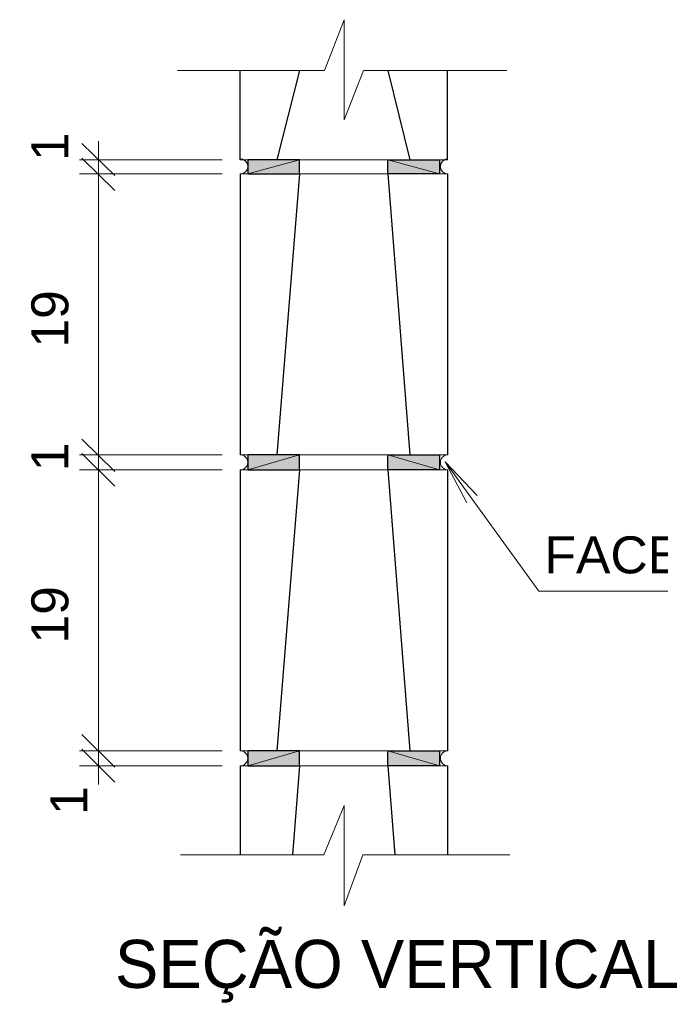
# Model space of a CAD drawing. Header units: millimetres. Extents: x 337 to 624, y -381 to -65.
# Tile 94 of 139: x 412.37 to 415.7, y -146.23 to -141.11. Entities that reach past the tile are written whole.
import ezdxf

# ---------------------------------------------------------------- set-up
doc = ezdxf.new("R2010")
doc.units = ezdxf.units.MM
doc.header["$MEASUREMENT"] = 0
doc.layers.add('PDF_Geometry', color=7, linetype='Continuous')
doc.layers.add('PDF_Text', color=7, linetype='Continuous')
doc.layers.add('PDF_Solid Fills', color=7, linetype='Continuous', true_color=0xdc0000)
doc.styles.add('PDF Arial', font='arial.ttf')

msp = doc.modelspace()

# ---------------------------------------------------------------- linework, layer by layer
at = {"layer": 'PDF_Geometry', "color": 7, "lineweight": 20}
for points in [[(413.1914, -141.3745), (413.9571, -141.3745), (414.0589, -141.1098), (414.0589, -141.631), (414.1607, -141.3745), (414.906, -141.3745)], [(412.6946, -141.7532), (412.8656, -141.9202)], [(412.7801, -141.741), (412.7801, -142.0098)], [(413.4236, -141.8387), (412.6824, -141.8387)], [(412.7801, -141.8184), (412.7801, -143.4718)], [(413.5172, -141.912), (413.8267, -141.912), (413.8267, -141.8387), (413.5172, -141.8387)], [(413.8267, -141.912), (414.5964, -141.912), (414.2869, -141.912), (414.2869, -141.8387), (414.5964, -141.8387), (413.8145, -141.8387)], [(412.7801, -143.2804), (412.7801, -143.5492)], [(412.7801, -143.3578), (412.7801, -145.0112)], [(413.5172, -143.4514), (413.8267, -143.4514), (413.8267, -143.3741), (413.5172, -143.3741)], [(413.7086, -143.3741), (414.401, -143.3741), (414.5964, -143.3741), (414.2869, -143.3741), (414.2869, -143.4514), (414.5964, -143.4514), (413.8267, -143.4514)], [(417.2028, -144.0827), (415.0729, -144.0827), (414.5842, -143.4107), (414.7512, -143.5858), (414.5842, -143.4107), (414.6983, -143.6225)], [(412.7801, -144.8198), (412.7801, -145.0886)], [(412.6946, -144.9053), (412.8656, -145.0764)], [(413.5172, -144.9908), (413.8267, -144.9908), (413.8267, -144.9135), (413.5172, -144.9135)], [(413.7086, -144.9135), (414.401, -144.9135), (414.5964, -144.9135), (414.2869, -144.9135), (414.2869, -144.9908), (414.5964, -144.9908)], [(413.4236, -144.9908), (412.6824, -144.9908)], [(413.5172, -144.9908), (413.8267, -144.9908)], [(413.8267, -144.9908), (413.5172, -144.9908)], [(413.7372, -144.9908), (414.5964, -144.9908), (414.2869, -144.9908)], [(414.9222, -145.4551), (414.1566, -145.4551), (414.0589, -145.7198), (414.0589, -145.1985), (413.953, -145.4551), (413.2077, -145.4551)]]:
    msp.add_lwpolyline(points, dxfattribs=at)
at = {"layer": 'PDF_Geometry', "color": 7, "lineweight": 30}
for points in [[(413.5172, -141.8387), (413.5172, -141.3745)], [(413.8267, -141.3745), (413.7086, -141.8387)], [(414.2869, -141.3745), (414.401, -141.8387)], [(414.5964, -141.8387), (414.5964, -141.3745)], [(413.5172, -141.8387), (413.5172, -141.8387)], [(413.5172, -141.912), (413.5172, -143.3741)], [(413.5172, -141.912), (413.5172, -141.912)], [(413.5172, -141.912), (413.5172, -141.912)], [(413.5172, -141.912), (413.5172, -141.912)], [(413.8267, -141.912), (413.7086, -143.3741)], [(414.2869, -141.912), (414.401, -143.3741)], [(414.5964, -141.912), (414.5964, -143.3741)], [(414.5964, -142.3234), (414.5964, -142.3234)], [(413.5172, -143.3741), (413.5172, -143.3741)], [(413.5172, -143.3741), (413.5172, -143.3741)], [(413.5172, -143.4514), (413.5172, -144.9135)], [(413.5172, -143.4514), (413.5172, -143.4514)], [(413.5172, -143.4514), (413.5172, -143.4514)], [(413.8267, -143.4514), (413.7086, -144.9135)], [(414.2869, -143.4514), (414.401, -144.9135)], [(414.5964, -143.4514), (414.5964, -144.9135)], [(413.5172, -144.9135), (413.5172, -144.9135)], [(413.5172, -144.9135), (413.5172, -144.9135)], [(413.5172, -144.9908), (413.5172, -145.4551)], [(413.5172, -144.9908), (413.5172, -144.9908)], [(413.8267, -144.9908), (413.7901, -145.4551)], [(414.2869, -144.9908), (414.3236, -145.4551)], [(414.5964, -144.9908), (414.5964, -145.4551)]]:
    msp.add_lwpolyline(points, dxfattribs=at)
at = {"layer": 'PDF_Geometry', "color": 7, "lineweight": 20}
for points in [[(412.8656, -141.9976), (412.6946, -141.8306)], [(413.5172, -141.8387), (413.8145, -141.8387)], [(412.6824, -141.912), (413.4236, -141.912)], [(413.5172, -141.912), (413.8267, -141.912)], [(412.8656, -143.4596), (412.6946, -143.2926)], [(412.6824, -143.3741), (413.4236, -143.3741)], [(412.8656, -143.537), (412.6946, -143.3659)], [(413.5172, -143.3741), (413.7086, -143.3741)], [(412.6824, -143.4514), (413.4236, -143.4514)], [(413.5172, -143.4514), (413.8267, -143.4514)], [(412.8656, -144.999), (412.6946, -144.8279)], [(412.6824, -144.9135), (413.4236, -144.9135)], [(413.5172, -144.9135), (413.7086, -144.9135)], [(413.5172, -144.9908), (413.7494, -144.9908)]]:
    msp.add_lwpolyline(points, close=True, dxfattribs=at)
at = {"layer": 'PDF_Geometry', "color": 254, "lineweight": 0, "true_color": 0xdbdbdb}
for points in [[(413.558, -141.8387), (413.558, -141.912), (413.8267, -141.8387)], [(413.558, -141.912), (413.8267, -141.8387), (413.8267, -141.912)], [(413.8267, -141.8387), (413.8267, -141.912)], [(414.2869, -141.8387), (414.2869, -141.912)], [(414.5557, -141.8387), (414.5557, -141.912), (414.2869, -141.8387)], [(414.5557, -141.912), (414.2869, -141.8387), (414.2869, -141.912)], [(414.2869, -141.8387), (414.2869, -141.912)], [(413.558, -143.3741), (413.558, -143.4514), (413.8267, -143.3741)], [(413.558, -143.4514), (413.8267, -143.3741), (413.8267, -143.4514)], [(413.8267, -143.3741), (413.8267, -143.4514)], [(413.8267, -143.3741), (413.8267, -143.4514)], [(414.2869, -143.3741), (414.2869, -143.4514)], [(414.5557, -143.3741), (414.5557, -143.4514), (414.2869, -143.3741)], [(414.5557, -143.4514), (414.2869, -143.3741), (414.2869, -143.4514)], [(414.2869, -143.3741), (414.2869, -143.4514)], [(413.558, -144.9135), (413.558, -144.9908), (413.8267, -144.9135)], [(413.558, -144.9908), (413.8267, -144.9135), (413.8267, -144.9908)], [(413.8267, -144.9135), (413.8267, -144.9908)], [(413.8267, -144.9135), (413.8267, -144.9908)], [(414.2869, -144.9135), (414.2869, -144.9908)], [(414.5557, -144.9135), (414.5557, -144.9908), (414.2869, -144.9135)], [(414.5557, -144.9908), (414.2869, -144.9135), (414.2869, -144.9908)], [(414.2869, -144.9135), (414.2869, -144.9908)]]:
    msp.add_lwpolyline(points, close=True, dxfattribs=at)
at = {"layer": 'PDF_Geometry', "color": 254, "lineweight": 25, "true_color": 0xdbdbdb}
for points in [[(413.8267, -141.8387), (413.558, -141.8387), (413.558, -141.912), (413.8267, -141.912)], [(414.2869, -141.8387), (414.5557, -141.8387), (414.5557, -141.912), (414.2869, -141.912)], [(413.8267, -143.3741), (413.558, -143.3741), (413.558, -143.4514), (413.8267, -143.4514)], [(414.2869, -143.3741), (414.5557, -143.3741), (414.5557, -143.4514), (414.2869, -143.4514)], [(413.8267, -144.9135), (413.558, -144.9135), (413.558, -144.9908), (413.8267, -144.9908)], [(414.2869, -144.9135), (414.5557, -144.9135), (414.5557, -144.9908), (414.2869, -144.9908)]]:
    msp.add_lwpolyline(points, close=True, dxfattribs=at)
at = {"layer": 'PDF_Geometry', "color": 7, "lineweight": 5}
msp.add_lwpolyline([(413.8267, -141.8387), (413.8267, -141.912)], close=True, dxfattribs=at)
at = {"layer": 'PDF_Geometry', "color": 7, "lineweight": 20}
for centre, start, end in [((413.5193, -141.8734), 269.9746, 90.0254), ((414.5985, -141.8733), 89.9746, 270.0254), ((413.5193, -143.4128), 269.9746, 90.0254), ((414.5985, -143.4127), 89.9746, 270.0254), ((413.5193, -144.9522), 269.9746, 90.0254), ((414.5985, -144.9521), 89.9746, 270.0254)]:
    msp.add_arc(centre, 0.0387, start, end, dxfattribs=at)
at = {"layer": 'PDF_Solid Fills', "transparency": 33554559}
for points in [[(413.558, -141.8387), (413.558, -141.912), (413.8267, -141.8387)], [(413.558, -141.912), (413.8267, -141.8387), (413.8267, -141.912)], [(414.5557, -141.8387), (414.5557, -141.912), (414.2869, -141.8387)], [(414.5557, -141.912), (414.2869, -141.8387), (414.2869, -141.912)], [(413.558, -143.3741), (413.558, -143.4514), (413.8267, -143.3741)], [(413.558, -143.4514), (413.8267, -143.3741), (413.8267, -143.4514)], [(414.5557, -143.3741), (414.5557, -143.4514), (414.2869, -143.3741)], [(414.5557, -143.4514), (414.2869, -143.3741), (414.2869, -143.4514)], [(413.558, -144.9135), (413.558, -144.9908), (413.8267, -144.9135)], [(413.558, -144.9908), (413.8267, -144.9135), (413.8267, -144.9908)], [(414.5557, -144.9135), (414.5557, -144.9908), (414.2869, -144.9135)], [(414.5557, -144.9908), (414.2869, -144.9135), (414.2869, -144.9908)]]:
    msp.add_solid(points, dxfattribs=at)

# ---------------------------------------------------------------- texts
at = {"layer": 'PDF_Text', "attachment_point": 7, "rotation": 90, "style": 'PDF Arial'}
for s, insert, char_height in [('19         1', (412.6265, -142.8161), 0.192392), ('19        1', (412.6265, -144.3555), 0.192392), ('1', (412.7231, -145.2474), 0.1924)]:
    msp.add_mtext(s, dxfattribs=dict(at, insert=insert, char_height=char_height))
at = {"layer": 'PDF_Text', "attachment_point": 7, "style": 'PDF Arial'}
for s, insert, char_height in [('FACE BOLEADA', (415.1014, -143.9929), 0.192392), ('SEÇÃO VERTICAL', (412.8656, -146.224), 0.250109)]:
    msp.add_mtext(s, dxfattribs=dict(at, insert=insert, char_height=char_height))

doc.saveas('drawing.dxf')
